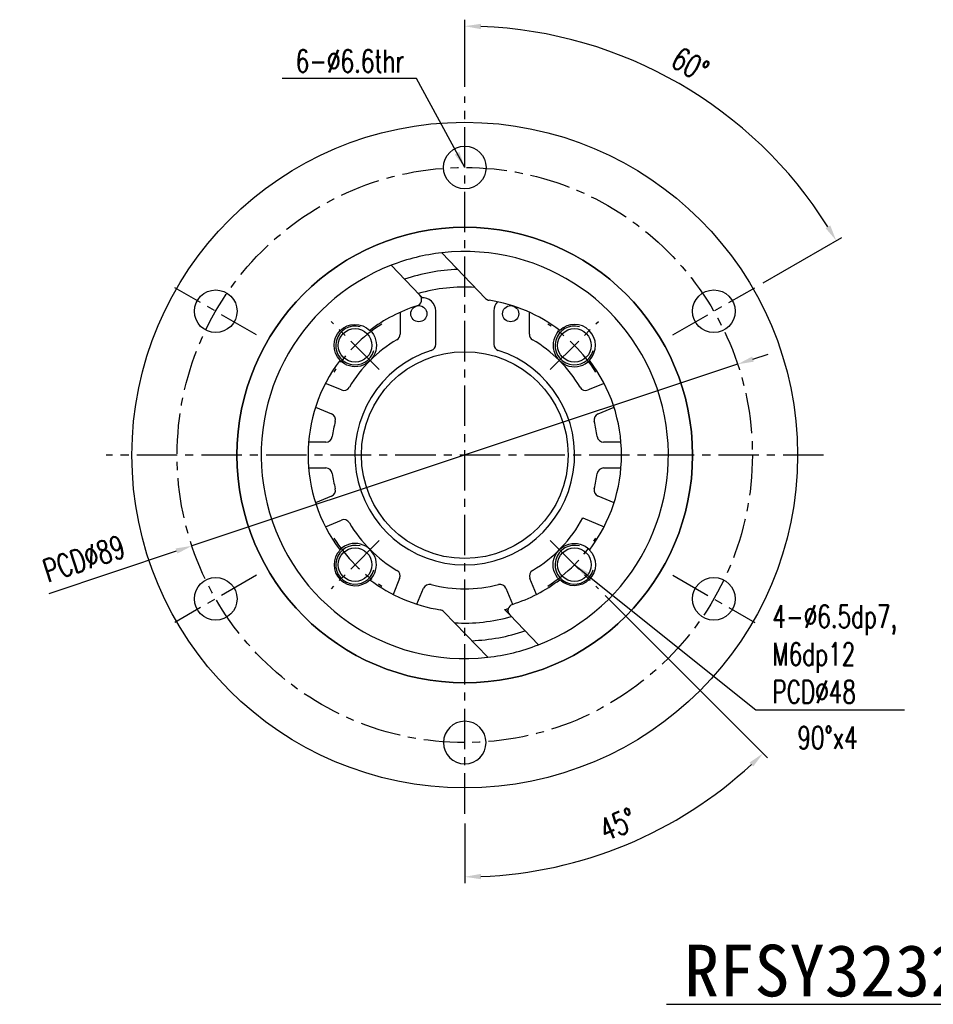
# Model space of a CAD drawing. Header units: millimetres. Extents: x -69 to 445, y -85 to 100.
# Tile 1 of 112: x -69 to 73, y -85 to 67. Entities that reach past the tile are written whole.
import ezdxf
from ezdxf.enums import TextEntityAlignment as Align

# ---------------------------------------------------------------- set-up
doc = ezdxf.new("R2010")
doc.units = ezdxf.units.MM
doc.linetypes.add('CENTER', pattern=[2, 1.25, -0.25, 0.25, -0.25])
for name, color, linetype in [('CHA', 7, 'Continuous'), ('CL', 1, 'CENTER'), ('DIM', 4, 'Continuous'), ('OUT', 3, 'Continuous')]:
    doc.layers.add(name, color=color, linetype=linetype)
doc.styles.add('DIM-7', font='SIMPLEX.shx', dxfattribs={"width": 0.7, "bigfont": 'chineset.shx'})
doc.styles.add('T', font='kaiu.ttf')
doc.dimstyles.new('CNS', dxfattribs={"dimtxt": 3.5, "dimasz": 2.5, "dimexe": 1, "dimexo": 1.5, "dimgap": 0.09, "dimtad": 0, "dimdsep": 46, "dimtxsty": 'DIM-7', "dimcen": 0.09, "dimclrd": 1, "dimclre": 1, "dimclrt": 4, "dimadec": 0, "dimazin": 0, "dimtfac": 1, "dimtix": 1, "dimtmove": 2, "dimatfit": 3, "dimfxl": 1, "dimtvp": 0.971429, "dimtolj": 1, "dimarcsym": 0})

# ---------------------------------------------------------------- blocks, each defined once
blk = doc.blocks.new('*D0')
at = {"layer": 'DEFPOINTS', "color": 0}
for p in [(0, 55.5), (42.66, 50.85), (44.86, 25.9), (32.22, 18.6), (0, -55.5)]:
    blk.add_point(p, dxfattribs=at)
at = {"layer": 'DIM', "color": 0, "lineweight": -2}
for p, q in [((0, 57), (0, 67.37)), ((46.16, 26.65), (58.35, 33.69))]:
    blk.add_line(p, q, dxfattribs=at)
blk.add_arc((0, 0), 66.37, 32.1582, 87.8418, dxfattribs=at)
at = {"layer": 'DIM', "color": 0}
for points in [[(2.49, 65.91), (2.51, 66.74), (0, 66.37)], [(56.55, 35.54), (55.83, 35.11), (57.48, 33.19)]]:
    blk.add_solid(points, dxfattribs=at)
at = {"layer": 'DIM', "color": 0, "insert": (34.89, 60.43), "char_height": 3.5, "attachment_point": 5, "rotation": 330, "style": 'DIM-7'}
blk.add_mtext('\\A1;60°', dxfattribs=at)
blk = doc.blocks.new('*D1')
at = {"layer": 'DEFPOINTS', "color": 0}
for p in [(0, 55.5), (13.22, -13.22), (20.68, -20.68), (0, -55.5), (16.89, -63.05)]:
    blk.add_point(p, dxfattribs=at)
at = {"layer": 'DIM', "color": 0, "lineweight": -2}
for p, q in [((21.74, -21.74), (46.86, -46.86)), ((0, -57), (0, -66.27))]:
    blk.add_line(p, q, dxfattribs=at)
blk.add_arc((0, 0), 65.27, 272.1946, 312.8054, dxfattribs=at)
at = {"layer": 'DIM', "color": 0}
for points in [[(44.07, -47.59), (44.64, -48.19), (46.16, -46.16)], [(2.51, -65.64), (2.49, -64.81), (0, -65.27)]]:
    blk.add_solid(points, dxfattribs=at)
at = {"layer": 'DIM', "color": 0, "insert": (23.68, -57.16), "char_height": 3.5, "attachment_point": 5, "rotation": 22.5, "style": 'DIM-7'}
blk.add_mtext('\\A1;45°', dxfattribs=at)
blk = doc.blocks.new('*D2')
at = {"layer": 'DEFPOINTS', "color": 0}
for p in [(42.22, 14.05), (-42.22, -14.05)]:
    blk.add_point(p, dxfattribs=at)
at = {"layer": 'DIM', "color": 0, "lineweight": -2}
for p, q in [((44.6, 14.84), (46.97, 15.63)), ((42.22, 14.05), (-42.22, -14.05)), ((-64.3, -21.4), (-44.6, -14.84))]:
    blk.add_line(p, q, dxfattribs=at)
at = {"layer": 'DIM', "color": 0}
for points in [[(44.46, 15.24), (44.73, 14.45), (42.22, 14.05)], [(-44.73, -14.45), (-44.46, -15.24), (-42.22, -14.05)]]:
    blk.add_solid(points, dxfattribs=at)
at = {"layer": 'DIM', "color": 0, "insert": (-58.92, -16.03), "char_height": 3.5, "attachment_point": 5, "rotation": 18.408, "style": 'DIM-7'}
blk.add_mtext('\\A1;PCD∅89', dxfattribs=at)

msp = doc.modelspace()

# ---------------------------------------------------------------- linework, layer by layer
at = {"layer": 'CL', "color": 7, "ltscale": 5}
for p, q in [((0, -55.5), (0, 55.5)), ((-32.216, 18.6), (-44.86, 25.9)), ((32.216, 18.6), (44.86, 25.9)), ((-13.223, 13.223), (-20.683, 20.683)), ((13.223, 13.223), (20.683, 20.683)), ((55.5, 0), (-55.5, 0)), ((-13.223, -13.223), (-20.683, -20.683)), ((13.223, -13.223), (20.683, -20.683)), ((-32.216, -18.6), (-44.86, -25.9)), ((32.216, -18.6), (44.86, -25.9))]:
    msp.add_line(p, q, dxfattribs=at)
msp.add_circle((0, 0), 44.5, dxfattribs=at)
for start, end in [(122.34107, 147.65913), (32.34107, 57.65913), (212.34107, 237.65913), (302.34107, 327.65913)]:
    msp.add_arc((0, 0), 24, start, end, dxfattribs=at)
at = {"layer": 'DIM', "color": 7}
msp.add_line((31.242, -84.998), (79.761, -84.998), dxfattribs=at)
for centre in [(-16.971, 16.971), (16.971, 16.971), (-16.971, -16.971), (16.971, -16.971)]:
    msp.add_arc(centre, 3, 75, 345, dxfattribs=at)
at = {"layer": 'OUT', "color": 7, "linetype": 'Continuous'}
for p, q in [((-3.545, 31.3), (3.23, 24.246)), ((-6.957, 24.747), (-11.394, 29.367)), ((-6.957, 24.747), (-6.549, 24.322)), ((-10, 22.092), (-10, 18.705)), ((-4.5, 17.139), (-4.5, 22.323)), ((4.5, 22.323), (4.5, 17.139)), ((10, 18.705), (10, 22.092)), ((-19.09, 10.072), (-21.562, 11.096)), ((21.562, 11.096), (19.09, 10.072)), ((-23.093, 7.401), (-20.621, 6.377)), ((20.621, 6.377), (23.093, 7.401)), ((-21.492, 2), (-24.167, 2)), ((24.167, 2), (21.492, 2)), ((-24.167, -2), (-21.492, -2)), ((21.492, -2), (24.167, -2)), ((-20.621, -6.377), (-23.093, -7.401)), ((23.093, -7.401), (20.621, -6.377)), ((-21.562, -11.096), (-19.09, -10.072)), ((18.269, -9.732), (21.562, -11.096)), ((-10.072, -19.09), (-11.096, -21.562)), ((11.096, -21.562), (10.072, -19.09)), ((-7.401, -23.093), (-6.377, -20.621)), ((6.377, -20.621), (7.401, -23.093)), ((-3.23, -24.246), (3.545, -31.3)), ((6.957, -24.747), (6.162, -23.919)), ((11.394, -29.367), (6.957, -24.747))]:
    msp.add_line(p, q, dxfattribs=at)
for centre, radius in [((0, 0), 51.5), ((0, 44.5), 3.3), ((0, 0), 35.25), ((-38.538, 22.25), 3.3), ((38.538, 22.25), 3.3), ((-7.107, 21.874), 1.25), ((7.107, 21.874), 1.25), ((-16.971, 16.971), 2.6), ((16.971, 16.971), 2.6), ((0, 0), 16), ((-16.971, -16.971), 2.6), ((16.971, -16.971), 2.6), ((-38.538, -22.25), 3.3), ((38.538, -22.25), 3.3)]:
    msp.add_circle(centre, radius, dxfattribs=at)
at = {"layer": 'OUT', "color": 7, "linetype": 'Continuous', "extrusion": (0, 0, -1)}
for centre, radius in [((0, 0), 35.25), ((0, -44.5), 3.3)]:
    msp.add_circle(centre, radius, dxfattribs=at)
at = {"layer": 'OUT', "color": 7, "linetype": 'Continuous'}
for centre, radius, start, end in [((0, 0), 31.5, 96.46312, 111.20625), ((0, 0), 31.5, 291.20567, 96.46138), ((0, 0), 31.5, 111.20567, 276.46138), ((0, 0), 28.75, 92.14569, 108.90012), ((0, 0), 26, 86.48888, 106.04726), ((-7.678, 24.054), 1, 287.70286, 43.8439), ((0, 0), 24.25, 107.70286, 127.29837), ((-6.5, 22.323), 2, 0, 96.07585), ((3.951, 24.939), 1, 223.8439, 260.99763), ((0, 0), 24.25, 52.70163, 80.99763), ((6.5, 22.323), 2, 135.87615, 180), ((16.971, 16.971), 3.25, 315.55093, 134.44907), ((-11, 18.705), 1, 300.45839, 360), ((11, 18.705), 1, 180, 239.54161), ((16.971, 16.971), 3.3, 134.57777, 315.42222), ((0, 0), 20.7, 120.45839, 149.55347), ((-5.5, 17.139), 1, 287.79159, 0), ((5.5, 17.139), 1, 180, 252.20841), ((0, 0), 20.7, 30.44653, 59.54161), ((0, 0), 17, 107.79159, 72.20841), ((0, 0), 24.25, 142.70163, 217.29837), ((0, 0), 24.25, 322.70163, 37.29837), ((-18.708, 10.996), 1, 247.5, 329.55347), ((18.708, 10.996), 1, 210.44653, 292.5), ((-21.004, 5.453), 1, 345.44653, 67.5), ((21.004, 5.453), 1, 112.5, 194.55347), ((0, 0), 20.7, 165.44653, 172.05347), ((0, 0), 20.7, 7.94653, 14.55347), ((-21.492, 3), 1, 270, 352.05347), ((21.492, 3), 1, 187.94653, 270), ((-21.492, -3), 1, 7.94653, 90), ((0, 0), 20.7, 187.94653, 194.55347), ((0, 0), 20.7, 345.44653, 352.05347), ((21.492, -3), 1, 90, 172.05347), ((-21.004, -5.453), 1, 292.5, 14.55347), ((21.004, -5.453), 1, 165.44653, 247.5), ((-18.708, -10.996), 1, 30.44653, 112.5), ((0, 0), 20.7, 210.44653, 239.55347), ((0, 0), 20.7, 300.44653, 331.95553), ((-16.971, -16.971), 3.3, 314.57777, 135.42222), ((-16.971, -16.971), 3.25, 135.55093, 314.44907), ((-10.996, -18.708), 1, 337.5, 59.55347), ((10.996, -18.708), 1, 120.44653, 202.5), ((0, 0), 24.25, 232.70163, 260.99763), ((0, 0), 24.25, 287.70286, 307.29837), ((-5.453, -21.004), 1, 75.44653, 157.5), ((0, 0), 20.7, 255.44653, 284.55347), ((5.453, -21.004), 1, 22.5, 104.55347), ((-3.951, -24.939), 1, 43.8439, 80.99763), ((0, 0), 24.7, 284.44555, 285.78691), ((7.678, -24.054), 1, 107.70286, 223.8439), ((0, 0), 26, 266.48888, 286.04726), ((0, 0), 28.75, 272.14569, 288.90012), ((0, 0), 31.5, 276.4575, 291.20062)]:
    msp.add_arc(centre, radius, start, end, dxfattribs=at)
at = {"layer": 'OUT', "color": 7, "linetype": 'Continuous', "extrusion": (0, 0, -1)}
for centre, radius, start, end in [((16.971, 16.971), 3.25, 315.55093, 134.44907), ((16.971, 16.971), 3.3, 134.57777, 315.42222), ((-16.971, -16.971), 3.3, 314.57777, 135.42222), ((-16.971, -16.971), 3.25, 135.55093, 314.44907), ((0, 0), 25, 254.50498, 255.1678)]:
    msp.add_arc(centre, radius, start, end, dxfattribs=at)

# ---------------------------------------------------------------- texts
at = {"layer": 'CHA', "style": 'T'}
msp.add_text('RFSY3232', height=8, dxfattribs=at).set_placement((55.695, -79.776), align=Align.MIDDLE)
at = {"layer": 'DIM', "color": 7, "char_height": 3.5, "style": 'DIM-7'}
for s, insert, attachment_point in [('6-%%C6.6thr', (-9.356, 59.225), 9), ('4-%%C6.5dp7,\\PM6dp12\\PPCD%%C48', (47.606, -38.388), 7)]:
    msp.add_mtext(s, dxfattribs=dict(at, insert=insert, attachment_point=attachment_point))
at = {"layer": 'DIM', "color": 7, "insert": (51.464, -45.487), "char_height": 3.5, "attachment_point": 7, "style": 'DIM-7'}
msp.add_mtext_dynamic_manual_height_columns('90%%Dx4', width=18.89864, gutter_width=12.5, heights=[0], dxfattribs=at)

# ---------------------------------------------------------------- dimensions: what is measured, and where the dimension line sits
at = {"layer": 'DIM', "color": 7}
for base, line2, picture, middle in [((42.665, 50.846), ((32.216, 18.6), (44.86, 25.9)), '*D0', (34.887, 60.426)), ((16.894, -63.05), ((13.223, -13.223), (20.683, -20.683)), '*D1', (23.678, -57.164))]:
    dim = msp.add_angular_dim_2l(base=base, line1=((0, -55.5), (0, 55.5)), line2=line2, dimstyle='CNS', override={"dimclrd": 0, "dimclre": 0, "dimclrt": 0}, dxfattribs=at)
    dim.commit()
    dim.dimension.update_dxf_attribs({"geometry": picture, "text_midpoint": middle})
dim = msp.add_diameter_dim_2p(p1=(42.223, 14.052), p2=(-42.223, -14.052), text='PCD<>', dimstyle='CNS', override={"dimclrd": 0, "dimclre": 0, "dimclrt": 0, "dimtmove": 0}, dxfattribs=at)
dim.commit()
dim.dimension.update_dxf_attribs({"geometry": '*D2', "text_midpoint": (-57.85, -19.253), "dimtype": 163})

# ---------------------------------------------------------------- leaders
at = {"layer": 'DIM', "color": 7, "annotation_type": 0, "has_hookline": 1}
for points, hookline_direction, text_width in [([(0, 44.5), (-7.468, 58.268), (-9.968, 58.268)], 1, 18.2), ([(16.971, -16.971), (45.045, -39.418), (47.545, -39.418)], 0, 20.417)]:
    msp.add_leader(points, dimstyle='CNS', override={"dimgap": 0.09, "dimtad": 1, "dimclrd": 0, "dimclre": 4}, dxfattribs=dict(at, hookline_direction=hookline_direction, text_width=text_width))

doc.saveas('drawing.dxf')
